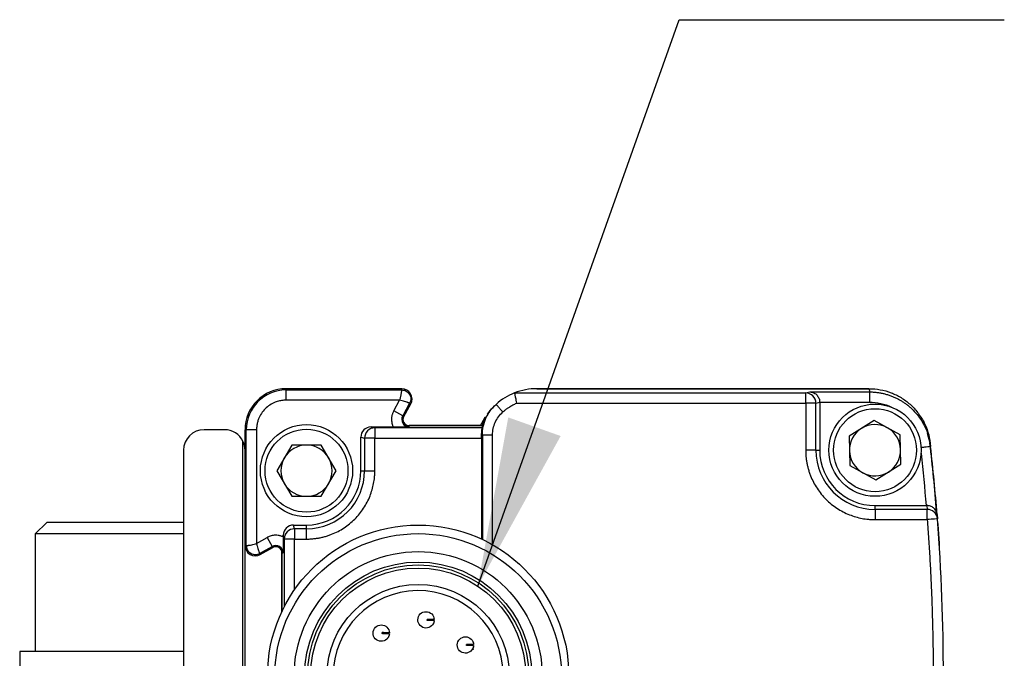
# Model space of a CAD drawing. Header units: millimetres. Extents: x 16 to 683, y 16 to 524.
# Tile 3 of 15: x 76 to 124, y 194 to 225. Entities that reach past the tile are written whole.
import ezdxf

# ---------------------------------------------------------------- set-up
doc = ezdxf.new("R2010")
doc.units = ezdxf.units.MM
doc.header["$LTSCALE"] = 2.5
doc.layers.add('DIMENSIONS', color=140, linetype='Continuous', lineweight=25)
doc.dimstyles.new('SLDDIMSTYLE2', dxfattribs={"dimtxt": 0.18, "dimasz": 8.255, "dimexe": 0, "dimexo": 0.0625, "dimgap": 0, "dimtad": 0, "dimtih": 1, "dimtoh": 1, "dimdec": 0, "dimrnd": 1e-09, "dimzin": 0, "dimdsep": 46, "dimtxsty": 'Standard', "dimsah": 1, "dimcen": 0.09, "dimadec": 0, "dimazin": 0, "dimtfac": 8.255, "dimtdec": 0, "dimtofl": 0, "dimtmove": 0, "dimatfit": 3, "dimfxl": 0, "dimfrac": 2, "dimtolj": 1, "dimtzin": 0, "dimarcsym": 0})

msp = doc.modelspace()

# ---------------------------------------------------------------- linework, layer by layer
for p, q in [((94.546, 207.238), (88.896, 207.238)), ((88.896, 207.238), (88.896, 207.177)), ((88.896, 207.238), (94.546, 207.238)), ((88.896, 206.677), (88.896, 207.177)), ((88.896, 207.177), (94.546, 207.177)), ((94.546, 207.177), (94.546, 207.238)), ((117.349, 207.238), (101.146, 207.238)), ((101.146, 207.238), (117.359, 207.238)), ((117.359, 207.238), (117.377, 207.081)), ((94.443, 206.677), (88.896, 206.677)), ((94.153, 206.156), (94.443, 206.677)), ((100.049, 207.03), (114.261, 207.03)), ((114.261, 207.03), (114.463, 207.081)), ((114.463, 207.081), (117.377, 207.081)), ((94.93, 206.525), (94.59, 205.913)), ((94.644, 205.884), (94.984, 206.495)), ((94.644, 205.884), (94.984, 206.495)), ((94.984, 206.495), (94.93, 206.525)), ((100.148, 206.53), (114.261, 206.53)), ((114.261, 206.53), (114.261, 204.238)), ((114.761, 206.53), (114.946, 206.579)), ((114.761, 204.238), (114.761, 206.53)), ((114.946, 206.579), (117.377, 206.581)), ((114.946, 206.579), (114.946, 204.238)), ((94.59, 205.913), (94.153, 206.156)), ((94.59, 205.913), (94.644, 205.884)), ((98.868, 206.168), (98.719, 205.99)), ((85.896, 205.238), (84.896, 205.238)), ((86.896, 205.238), (86.896, 204.488)), ((86.896, 199.588), (86.896, 205.238)), ((86.896, 205.238), (86.957, 205.238)), ((86.957, 199.588), (86.957, 205.238)), ((87.457, 205.238), (86.957, 205.238)), ((87.457, 205.238), (87.457, 199.692)), ((93.232, 205.326), (93.046, 205.373)), ((93.046, 205.373), (94.126, 205.373)), ((93.232, 205.326), (93.232, 204.826)), ((98.477, 205.326), (93.232, 205.326)), ((98.396, 205.438), (94.906, 205.438)), ((94.906, 205.438), (98.47, 205.438)), ((94.906, 205.377), (94.906, 205.438)), ((117.609, 205.681), (116.378, 204.927)), ((118.877, 204.992), (117.609, 205.681)), ((120.093, 205.45), (120.023, 205.598)), ((92.546, 204.873), (92.732, 204.826)), ((92.546, 203.238), (92.546, 204.873)), ((92.732, 204.826), (92.732, 203.238)), ((93.232, 204.826), (92.732, 204.826)), ((93.232, 203.238), (93.232, 204.826)), ((93.232, 204.826), (98.443, 204.826)), ((98.443, 204.949), (98.479, 204.983)), ((98.443, 204.826), (98.443, 199.904)), ((98.479, 204.983), (98.479, 199.887)), ((98.979, 199.627), (98.979, 204.983)), ((116.378, 204.927), (116.415, 203.484)), ((118.914, 203.549), (118.877, 204.992)), ((120.34, 204.578), (120.2, 205.059)), ((120.26, 204.908), (120.242, 205.069)), ((86.796, 163.802), (86.796, 204.674)), ((89.175, 204.488), (88.453, 203.238)), ((90.618, 204.488), (89.175, 204.488)), ((91.34, 203.238), (90.618, 204.488)), ((120.34, 204.578), (120.358, 204.416)), ((83.896, 204.238), (83.896, 164.238)), ((114.761, 204.238), (114.261, 204.238)), ((114.761, 204.238), (114.946, 204.238)), ((116.415, 203.484), (117.683, 202.795)), ((117.683, 202.795), (118.914, 203.549)), ((88.453, 203.238), (89.175, 201.988)), ((90.618, 201.988), (91.34, 203.238)), ((92.546, 203.238), (92.732, 203.238)), ((92.732, 203.238), (93.232, 203.238)), ((86.896, 201.988), (86.896, 199.588)), ((89.175, 201.988), (90.618, 201.988)), ((117.646, 201.352), (117.646, 201.538)), ((117.646, 201.538), (120.138, 201.538)), ((120.178, 201.538), (120.193, 201.352)), ((117.646, 201.352), (117.646, 200.853)), ((120.193, 201.352), (117.646, 201.352)), ((120.647, 201.063), (120.631, 201.26)), ((120.675, 201.095), (120.691, 200.891)), ((77.213, 200.718), (76.646, 200.151)), ((80.128, 200.718), (77.213, 200.718)), ((83.896, 200.718), (80.128, 200.718)), ((89.308, 200.402), (89.262, 200.588)), ((89.262, 200.588), (89.896, 200.588)), ((89.896, 200.402), (89.896, 200.588)), ((117.646, 200.853), (120.193, 200.853)), ((120.708, 200.668), (120.714, 200.592)), ((76.646, 200.151), (76.646, 194.418)), ((80.01, 200.151), (76.646, 200.151)), ((83.896, 200.151), (80.01, 200.151)), ((87.457, 199.692), (87.978, 199.981)), ((87.978, 199.981), (88.221, 199.544)), ((88.762, 200.088), (88.808, 199.903)), ((88.762, 200.008), (88.762, 200.088)), ((89.308, 200.402), (89.308, 199.903)), ((89.896, 200.402), (89.308, 200.402)), ((89.896, 199.903), (89.896, 200.402)), ((86.896, 199.588), (86.957, 199.588)), ((86.896, 190.238), (86.896, 199.588)), ((87.609, 199.204), (88.221, 199.544)), ((87.639, 199.151), (88.251, 199.491)), ((88.251, 199.491), (87.639, 199.151)), ((88.251, 199.491), (88.221, 199.544)), ((89.308, 199.903), (88.808, 199.903)), ((88.808, 199.903), (88.808, 196.596)), ((89.308, 199.903), (89.896, 199.903)), ((89.308, 197.429), (89.308, 199.903)), ((87.609, 199.204), (87.639, 199.151)), ((88.696, 199.228), (88.696, 196.369)), ((88.696, 196.369), (88.696, 199.228)), ((88.696, 199.228), (88.757, 199.228)), ((98.058, 194.93), (98.057, 194.93)), ((75.896, 194.418), (75.896, 193.418)), ((79.854, 194.418), (75.896, 194.418)), ((83.896, 194.418), (79.854, 194.418)), ((98.051, 194.53), (98.057, 194.53))]:
    msp.add_line(p, q)
at = {"flags": 128}
for points in [[(98.804, 206.113), (98.854, 206.174), (99.037, 206.372)], [(98.396, 205.438), (98.598, 205.823), (98.622, 205.86)], [(120.257, 204.973), (120.218, 205.113), (120.162, 205.281)]]:
    msp.add_lwpolyline(points, dxfattribs=at)
for centre, radius in [((117.646, 204.238), 2.25), ((117.646, 204.238), 2.025), ((89.896, 203.238), 2.25), ((89.896, 203.238), 2.025), ((95.346, 193.238), 7.35), ((95.344, 193.168), 7), ((95.347, 193.238), 6.051), ((95.347, 193.238), 5.543), ((95.346, 193.238), 5.4), ((95.346, 193.238), 5.25), ((95.346, 193.238), 4.45)]:
    msp.add_circle(centre, radius)
for centre, radius, start, end in [((88.896, 205.238), 2, 90, 180), ((88.896, 205.238), 2, 90, 180), ((88.896, 205.238), 1.939, 90, 180), ((94.546, 206.738), 0.5, 330.9454, 90), ((94.546, 206.738), 0.5, 330.9454, 89.9997), ((101.146, 204.237), 3.001, 90, 111.4428), ((101.146, 204.237), 3.001, 111.4429, 131.7934), ((114.261, 206.531), 0.5, 44.9782, 89.9776), ((114.26, 206.53), 0.5, 0.0167, 44.9812), ((94.906, 205.738), 0.361, 150.9454, 270), ((94.906, 205.738), 0.3, 150.9454, 270), ((94.906, 205.738), 0.3, 150.9454, 270), ((84.896, 204.238), 1, 90, 180), ((85.896, 204.238), 1, 25.8419, 90), ((93.232, 204.827), 0.5, 90.0224, 135.0218), ((117.646, 204.238), 1.25, 121.4783, 181.4783), ((117.646, 204.238), 1.25, 61.4783, 121.4783), ((117.646, 204.238), 1.25, 1.4783, 61.4783), ((93.232, 204.826), 0.5, 135.0188, 179.9833), ((85.896, 204.238), 1, 0, 25.8419), ((89.896, 203.238), 1.25, 90, 150), ((89.896, 203.238), 1.25, 30, 90), ((117.646, 204.238), 1.25, 301.4783, 1.4783), ((20.974, 193.238), 100, 4.5859, 6.51147), ((20.985, 193.238), 100, 4.50605, 6.41802), ((89.896, 203.238), 1.25, 150, 210), ((89.896, 203.238), 1.25, 330, 30), ((117.646, 204.238), 2.886, 180, 270), ((117.646, 204.238), 2.7, 180, 270), ((117.646, 204.238), 1.25, 181.4783, 241.4783), ((89.896, 203.238), 2.836, 270, 0), ((89.896, 203.238), 2.65, 270, 0), ((117.646, 204.238), 1.25, 241.4783, 301.4783), ((89.896, 203.238), 1.25, 210, 270), ((89.896, 203.238), 1.25, 270, 330), ((120.193, 200.852), 0.5, 47.2175, 90.0086), ((120.193, 200.853), 0.5, 4.3917, 47.2171), ((20.985, 193.238), 100, 355.61093, 4.38907), ((89.308, 199.903), 0.5, 134.9782, 179.9776), ((89.308, 199.902), 0.5, 90.0167, 134.9812), ((87.396, 199.588), 0.5, 180, 299.0546), ((87.396, 199.588), 0.5, 180, 299.0546), ((88.396, 199.228), 0.361, 0, 119.0546), ((88.396, 199.228), 0.3, 0, 119.0546), ((88.396, 199.228), 0.3, 0, 119.0546), ((95.346, 193.238), 4.15, 1.3808, 358.6192)]:
    msp.add_arc(centre, radius, start, end)
for centre, major_axis, ratio, start_param, end_param in [((93.047, 204.873), (0.485, -0.121), 0.999353, 1.815838, 3.386329), ((98.441, 204.826), (0, 0.5), 0.003491, 4.712389, 4.960038), ((89.262, 200.088), (0.121, -0.485), 0.999353, 2.896856, 4.467348)]:
    msp.add_ellipse(centre, major_axis=major_axis, ratio=ratio, start_param=start_param, end_param=end_param)
for points, knots in [([(94.443, 206.677), (94.451, 206.7), (94.467, 206.747), (94.488, 206.819), (94.505, 206.892), (94.519, 206.964), (94.531, 207.032), (94.539, 207.092), (94.544, 207.137), (94.546, 207.169), (94.546, 207.174), (94.546, 207.177)], [0, 0, 0, 0, 0.092668, 0.189118, 0.289626, 0.394437, 0.503768, 0.626529, 0.750927, 0.853155, 1, 1, 1, 1]), ([(94.546, 207.177), (94.622, 207.177), (94.698, 207.157), (94.83, 207.081), (94.886, 207.026), (94.963, 206.895), (94.984, 206.82), (94.986, 206.668), (94.967, 206.591), (94.93, 206.525)], [0, 0, 0, 0, 0.25, 0.25, 0.5, 0.5, 0.75, 0.75, 1, 1, 1, 1]), ([(117.359, 207.238), (117.543, 207.238), (117.724, 207.221), (118.08, 207.156), (118.257, 207.106), (118.599, 206.976), (118.761, 206.896), (119.071, 206.708), (119.22, 206.598), (119.492, 206.355), (119.616, 206.223), (119.839, 205.936), (119.938, 205.78), (120.106, 205.457), (120.174, 205.29), (120.281, 204.942), (120.319, 204.761), (120.34, 204.578)], [0, 0, 0, 0, 0.125, 0.125, 0.25, 0.25, 0.375, 0.375, 0.5, 0.5, 0.625, 0.625, 0.75, 0.75, 0.875, 0.875, 1, 1, 1, 1]), ([(88.896, 206.677), (88.86, 206.676), (88.788, 206.675), (88.68, 206.662), (88.574, 206.642), (88.469, 206.614), (88.308, 206.557), (88.1, 206.45), (87.872, 206.263), (87.685, 206.034), (87.566, 205.805), (87.499, 205.597), (87.464, 205.419), (87.459, 205.299), (87.457, 205.238)], [0, 0, 0, 0, 0.048274, 0.096154, 0.143915, 0.191834, 0.240185, 0.369997, 0.500048, 0.62986, 0.759911, 0.840101, 0.919702, 1, 1, 1, 1]), ([(94.93, 206.525), (94.929, 206.525), (94.927, 206.526), (94.914, 206.532), (94.896, 206.541), (94.874, 206.551), (94.848, 206.561), (94.821, 206.572), (94.771, 206.591), (94.688, 206.619), (94.567, 206.654), (94.483, 206.67), (94.443, 206.677)], [0, 0, 0, 0, 0.0868363, 0.1683722, 0.2446171, 0.3155831, 0.3812855, 0.4417437, 0.4969837, 0.6775394, 0.8448523, 1, 1, 1, 1]), ([(100.049, 207.03), (100.049, 207.03), (100.049, 207.028), (100.052, 207.016), (100.057, 206.99), (100.065, 206.946), (100.078, 206.88), (100.096, 206.792), (100.119, 206.673), (100.138, 206.58), (100.148, 206.53)], [0, 0, 0, 0, 0.071649, 0.156156, 0.253593, 0.379169, 0.5023, 0.642151, 0.808046, 1, 1, 1, 1]), ([(114.261, 206.53), (114.261, 206.661), (114.261, 206.79), (114.261, 206.975), (114.261, 207.029), (114.261, 207.03)], [0, 0, 0, 0, 0.5, 0.5, 1, 1, 1, 1]), ([(114.463, 207.081), (114.485, 207.08), (114.525, 207.078), (114.579, 207.066), (114.625, 207.051), (114.682, 207.027), (114.746, 206.987), (114.818, 206.922), (114.874, 206.846), (114.915, 206.76), (114.941, 206.67), (114.945, 206.609), (114.946, 206.579)], [0, 0, 0, 0, 0.0982238, 0.1829048, 0.2540464, 0.3116571, 0.4531892, 0.5752084, 0.694751, 0.803984, 0.9048962, 1, 1, 1, 1]), ([(117.377, 207.081), (117.436, 207.08), (117.555, 207.078), (117.732, 207.061), (117.908, 207.035), (118.081, 206.999), (118.249, 206.953), (118.413, 206.898), (118.572, 206.834), (118.724, 206.763), (118.87, 206.685), (119.008, 206.6), (119.138, 206.511), (119.261, 206.417), (119.435, 206.269), (119.649, 206.052), (119.878, 205.752), (120.065, 205.43), (120.207, 205.096), (120.308, 204.757), (120.341, 204.529), (120.358, 204.416)], [0, 0, 0, 0, 0.040756, 0.081475, 0.122058, 0.162404, 0.202415, 0.241995, 0.281055, 0.319507, 0.357272, 0.394275, 0.430449, 0.465736, 0.500082, 0.587181, 0.673583, 0.758625, 0.841703, 0.922302, 1, 1, 1, 1]), ([(117.377, 207.081), (117.377, 207.08), (117.377, 207.069), (117.377, 207.02), (117.377, 206.982), (117.377, 206.884), (117.377, 206.825), (117.377, 206.703), (117.377, 206.64), (117.377, 206.581)], [0, 0, 0, 0, 0.25, 0.25, 0.5, 0.5, 0.75, 0.75, 1, 1, 1, 1]), ([(98.479, 204.983), (98.479, 205.256), (98.537, 205.54), (98.77, 206.06), (98.943, 206.293), (99.146, 206.475)], [0, 0, 0, 0, 0.5, 0.5, 1, 1, 1, 1]), ([(99.48, 206.102), (99.44, 206.146), (99.398, 206.193), (99.316, 206.285), (99.277, 206.329), (99.212, 206.402), (99.186, 206.43), (99.154, 206.467), (99.146, 206.475), (99.146, 206.475)], [0, 0, 0, 0, 0.25, 0.25, 0.5, 0.5, 0.75, 0.75, 1, 1, 1, 1]), ([(99.48, 206.102), (99.513, 206.131), (99.58, 206.189), (99.686, 206.269), (99.814, 206.356), (99.967, 206.447), (100.088, 206.503), (100.148, 206.53)], [0, 0, 0, 0, 0.166671, 0.3333444, 0.5000232, 0.7500191, 1, 1, 1, 1]), ([(114.761, 206.53), (114.756, 206.53), (114.7, 206.53), (114.516, 206.53), (114.389, 206.53), (114.261, 206.53)], [0, 0, 0, 0, 0.5, 0.5, 1, 1, 1, 1]), ([(94.153, 206.156), (94.143, 206.136), (94.122, 206.096), (94.096, 206.033), (94.076, 205.972), (94.055, 205.884), (94.039, 205.749), (94.051, 205.597), (94.084, 205.477), (94.108, 205.414), (94.122, 205.383), (94.126, 205.373)], [0, 0, 0, 0, 0.083629, 0.167268, 0.250927, 0.318973, 0.500224, 0.750615, 0.874587, 0.95769, 1, 1, 1, 1]), ([(98.743, 205.975), (98.668, 205.871), (98.549, 205.706), (98.492, 205.511), (98.47, 205.438)], [0, 0, 0, 0, 0.624729, 1, 1, 1, 1]), ([(98.979, 204.983), (98.979, 205.194), (99.024, 205.404), (99.196, 205.788), (99.323, 205.962), (99.48, 206.102)], [0, 0, 0, 0, 0.5, 0.5, 1, 1, 1, 1]), ([(94.126, 205.373), (94.288, 205.373), (94.44, 205.373), (94.698, 205.375), (94.803, 205.376), (94.906, 205.377)], [0, 0, 0, 0, 0.5, 0.5, 1, 1, 1, 1]), ([(98.443, 204.949), (98.443, 205.056), (98.451, 205.151), (98.47, 205.288), (98.477, 205.325), (98.477, 205.326)], [0, 0, 0, 0, 0.5, 0.5, 1, 1, 1, 1]), ([(98.47, 205.438), (98.47, 205.42), (98.471, 205.383), (98.475, 205.345), (98.477, 205.326)], [0, 0, 0, 0, 0.492594, 1, 1, 1, 1]), ([(98.479, 204.983), (98.48, 204.983), (98.49, 204.983), (98.539, 204.983), (98.578, 204.983), (98.675, 204.983), (98.734, 204.983), (98.857, 204.983), (98.921, 204.983), (98.979, 204.983)], [0, 0, 0, 0, 0.25, 0.25, 0.5, 0.5, 0.75, 0.75, 1, 1, 1, 1]), ([(120.358, 204.416), (120.358, 204.416), (120.348, 204.415), (120.301, 204.41), (120.265, 204.406), (120.172, 204.395), (120.116, 204.389), (119.997, 204.376), (119.935, 204.369), (119.877, 204.362)], [0, 0, 0, 0, 0.25, 0.25, 0.5, 0.5, 0.75, 0.75, 1, 1, 1, 1]), ([(114.261, 204.238), (114.262, 204.177), (114.264, 204.056), (114.279, 203.874), (114.303, 203.693), (114.337, 203.514), (114.381, 203.337), (114.434, 203.163), (114.516, 202.94), (114.637, 202.675), (114.811, 202.376), (115.015, 202.096), (115.249, 201.84), (115.505, 201.607), (115.877, 201.335), (116.376, 201.077), (116.905, 200.922), (117.286, 200.868), (117.499, 200.854), (117.606, 200.853), (117.646, 200.853)], [0, 0, 0, 0, 0.034297, 0.068595, 0.102892, 0.137189, 0.171487, 0.205784, 0.240081, 0.305071, 0.370066, 0.435125, 0.500166, 0.565492, 0.630155, 0.760076, 0.879937, 0.939684, 0.977073, 1, 1, 1, 1]), ([(89.896, 199.903), (89.956, 199.904), (90.076, 199.906), (90.255, 199.921), (90.433, 199.945), (90.609, 199.978), (90.784, 200.021), (90.956, 200.074), (91.175, 200.154), (91.436, 200.273), (91.731, 200.445), (92.006, 200.646), (92.259, 200.876), (92.488, 201.129), (92.757, 201.495), (93.01, 201.986), (93.163, 202.508), (93.216, 202.884), (93.23, 203.093), (93.231, 203.198), (93.232, 203.238)], [0, 0, 0, 0, 0.034297, 0.068595, 0.102892, 0.137189, 0.171487, 0.205784, 0.240081, 0.305071, 0.370065, 0.435124, 0.500166, 0.565492, 0.630155, 0.760076, 0.879937, 0.939684, 0.97707, 1, 1, 1, 1]), ([(120.675, 201.095), (120.674, 201.109), (120.67, 201.143), (120.655, 201.206), (120.614, 201.306), (120.536, 201.403), (120.433, 201.474), (120.352, 201.511), (120.266, 201.534), (120.207, 201.537), (120.178, 201.538)], [0, 0, 0, 0, 0.070046, 0.160306, 0.309245, 0.572129, 0.693964, 0.801843, 0.903912, 1, 1, 1, 1]), ([(120.193, 200.853), (120.193, 200.981), (120.193, 201.108), (120.193, 201.292), (120.193, 201.348), (120.193, 201.352)], [0, 0, 0, 0, 0.5, 0.5, 1, 1, 1, 1]), ([(120.691, 200.891), (120.691, 200.891), (120.638, 200.887), (120.453, 200.873), (120.323, 200.863), (120.193, 200.853)], [0, 0, 0, 0, 0.5, 0.5, 1, 1, 1, 1]), ([(120.193, 200.853), (120.216, 200.536), (120.263, 199.902), (120.322, 198.951), (120.372, 198), (120.413, 197.048), (120.445, 196.096), (120.468, 195.143), (120.482, 194.191), (120.488, 192.92), (120.473, 191.332), (120.418, 189.427), (120.328, 187.524), (120.238, 186.257), (120.193, 185.624)], [0, 0, 0, 0, 0.062507, 0.1250121, 0.1875153, 0.2500165, 0.3125158, 0.3750132, 0.4375086, 0.5000022, 0.6250371, 0.7500484, 0.8750362, 1, 1, 1, 1]), ([(120.714, 200.592), (120.714, 200.591), (120.714, 200.59), (120.715, 200.575), (120.717, 200.552), (120.72, 200.508), (120.726, 200.431), (120.735, 200.303), (120.746, 200.148), (120.758, 199.972), (120.77, 199.783), (120.779, 199.653), (120.783, 199.588)], [0, 0, 0, 0, 0.061284, 0.122069, 0.18294, 0.244478, 0.371199, 0.497628, 0.624367, 0.752102, 0.876089, 1, 1, 1, 1]), ([(88.762, 200.008), (88.741, 200.017), (88.699, 200.035), (88.635, 200.057), (88.573, 200.072), (88.484, 200.087), (88.348, 200.094), (88.197, 200.071), (88.08, 200.031), (88.018, 200.003), (87.988, 199.986), (87.978, 199.981)], [0, 0, 0, 0, 0.083629, 0.167268, 0.250927, 0.318973, 0.500224, 0.750615, 0.874587, 0.95769, 1, 1, 1, 1]), ([(88.762, 200.008), (88.762, 199.847), (88.761, 199.694), (88.759, 199.436), (88.758, 199.331), (88.757, 199.228)], [0, 0, 0, 0, 0.5, 0.5, 1, 1, 1, 1]), ([(86.957, 199.588), (86.958, 199.588), (86.961, 199.588), (86.975, 199.589), (86.994, 199.591), (87.019, 199.593), (87.047, 199.596), (87.076, 199.6), (87.129, 199.607), (87.215, 199.623), (87.338, 199.651), (87.419, 199.679), (87.457, 199.692)], [0, 0, 0, 0, 0.086836, 0.168372, 0.244616, 0.315582, 0.381285, 0.441743, 0.496984, 0.677539, 0.844852, 1, 1, 1, 1]), ([(86.957, 199.588), (86.957, 199.525), (86.971, 199.453), (87.043, 199.316), (87.101, 199.252), (87.246, 199.167), (87.33, 199.147), (87.484, 199.151), (87.554, 199.174), (87.609, 199.204)], [0, 0, 0, 0, 0.25, 0.25, 0.5, 0.5, 0.75, 0.75, 1, 1, 1, 1]), ([(87.457, 199.692), (87.461, 199.672), (87.468, 199.63), (87.488, 199.546), (87.516, 199.443), (87.549, 199.349), (87.575, 199.282), (87.592, 199.24), (87.606, 199.211), (87.608, 199.207), (87.609, 199.204)], [0, 0, 0, 0, 0.075855, 0.160766, 0.331565, 0.503391, 0.626168, 0.750737, 0.853084, 1, 1, 1, 1]), ([(95.329, 195.967), (95.331, 196.072), (95.376, 196.176), (95.526, 196.321), (95.631, 196.363), (95.735, 196.361)], [0, 0, 0, 0, 0.5, 0.5, 1, 1, 1, 1]), ([(95.735, 196.361), (95.836, 196.36), (95.935, 196.319), (96.08, 196.179), (96.124, 196.081), (96.129, 195.98)], [0, 0, 0, 0, 0.5, 0.5, 1, 1, 1, 1]), ([(93.142, 195.32), (93.144, 195.424), (93.189, 195.528), (93.339, 195.674), (93.444, 195.715), (93.548, 195.714)], [0, 0, 0, 0, 0.5, 0.5, 1, 1, 1, 1]), ([(93.548, 195.714), (93.649, 195.712), (93.748, 195.671), (93.893, 195.531), (93.937, 195.433), (93.942, 195.333)], [0, 0, 0, 0, 0.5, 0.5, 1, 1, 1, 1]), ([(95.723, 195.561), (95.619, 195.563), (95.515, 195.608), (95.369, 195.758), (95.328, 195.863), (95.329, 195.967)], [0, 0, 0, 0, 0.5, 0.5, 1, 1, 1, 1]), ([(96.128, 195.93), (96.12, 195.83), (96.073, 195.734), (95.924, 195.598), (95.824, 195.56), (95.723, 195.561)], [0, 0, 0, 0, 0.5, 0.5, 1, 1, 1, 1]), ([(95.779, 195.936), (95.779, 195.944), (95.779, 195.961), (95.779, 195.977), (95.78, 195.986)], [0, 0, 0, 0, 0.4999, 1, 1, 1, 1]), ([(96.128, 195.93), (96.127, 195.93), (96.126, 195.93), (96.112, 195.931), (96.092, 195.931), (96.067, 195.931), (96.04, 195.932), (96.004, 195.932), (95.959, 195.933), (95.897, 195.934), (95.838, 195.934), (95.794, 195.935), (95.779, 195.936)], [0, 0, 0, 0, 0.128865, 0.251264, 0.363798, 0.46414, 0.55099, 0.624213, 0.748808, 0.835186, 0.942651, 1, 1, 1, 1]), ([(96.129, 195.98), (96.128, 195.98), (96.127, 195.98), (96.114, 195.981), (96.086, 195.981), (96.037, 195.982), (95.962, 195.983), (95.905, 195.984), (95.844, 195.985), (95.801, 195.985), (95.78, 195.986)], [0, 0, 0, 0, 0.120129, 0.2376, 0.353255, 0.624004, 0.73408, 0.835323, 0.920439, 1, 1, 1, 1]), ([(96.128, 195.93), (96.127, 195.918), (96.124, 195.895), (96.117, 195.862), (96.108, 195.832), (96.095, 195.797), (96.078, 195.765), (96.072, 195.754), (96.074, 195.758), (96.078, 195.765), (96.08, 195.768)], [0, 0, 0, 0, 0.100037, 0.198667, 0.299058, 0.404218, 0.610889, 0.805041, 0.902842, 1, 1, 1, 1]), ([(93.536, 194.914), (93.432, 194.915), (93.328, 194.96), (93.182, 195.11), (93.141, 195.215), (93.142, 195.32)], [0, 0, 0, 0, 0.5, 0.5, 1, 1, 1, 1]), ([(93.941, 195.283), (93.933, 195.182), (93.886, 195.086), (93.738, 194.95), (93.637, 194.912), (93.536, 194.914)], [0, 0, 0, 0, 0.5, 0.5, 1, 1, 1, 1]), ([(93.592, 195.288), (93.592, 195.296), (93.592, 195.313), (93.592, 195.33), (93.593, 195.338)], [0, 0, 0, 0, 0.4999, 1, 1, 1, 1]), ([(93.941, 195.283), (93.94, 195.283), (93.939, 195.283), (93.925, 195.283), (93.905, 195.283), (93.88, 195.284), (93.853, 195.284), (93.817, 195.285), (93.772, 195.285), (93.71, 195.286), (93.651, 195.286), (93.607, 195.287), (93.592, 195.288)], [0, 0, 0, 0, 0.128865, 0.251264, 0.363798, 0.46414, 0.55099, 0.624213, 0.748808, 0.835186, 0.942651, 1, 1, 1, 1]), ([(93.942, 195.333), (93.941, 195.333), (93.94, 195.333), (93.927, 195.333), (93.899, 195.333), (93.85, 195.334), (93.776, 195.335), (93.718, 195.336), (93.658, 195.337), (93.614, 195.338), (93.593, 195.338)], [0, 0, 0, 0, 0.1201292, 0.2376004, 0.3532546, 0.6240038, 0.7340801, 0.8353235, 0.9204386, 1, 1, 1, 1]), ([(93.941, 195.283), (93.94, 195.271), (93.937, 195.247), (93.93, 195.214), (93.921, 195.184), (93.908, 195.149), (93.891, 195.117), (93.885, 195.107), (93.887, 195.11), (93.891, 195.117), (93.893, 195.121)], [0, 0, 0, 0, 0.1000366, 0.1986669, 0.299058, 0.4042183, 0.6108889, 0.8050409, 0.9028415, 1, 1, 1, 1]), ([(97.253, 194.742), (97.255, 194.847), (97.299, 194.95), (97.45, 195.096), (97.554, 195.137), (97.659, 195.136)], [0, 0, 0, 0, 0.5, 0.5, 1, 1, 1, 1]), ([(97.659, 195.136), (97.759, 195.134), (97.859, 195.093), (98.003, 194.953), (98.048, 194.855), (98.052, 194.755)], [0, 0, 0, 0, 0.5, 0.5, 1, 1, 1, 1]), ([(97.647, 194.336), (97.542, 194.337), (97.439, 194.382), (97.293, 194.532), (97.251, 194.637), (97.253, 194.742)], [0, 0, 0, 0, 0.5, 0.5, 1, 1, 1, 1]), ([(98.052, 194.705), (98.044, 194.605), (97.997, 194.508), (97.848, 194.373), (97.747, 194.334), (97.647, 194.336)], [0, 0, 0, 0, 0.5, 0.5, 1, 1, 1, 1]), ([(97.703, 194.71), (97.702, 194.719), (97.702, 194.735), (97.703, 194.752), (97.703, 194.76)], [0, 0, 0, 0, 0.4999, 1, 1, 1, 1]), ([(98.053, 194.755), (98.052, 194.755), (98.05, 194.755), (98.038, 194.755), (98.009, 194.756), (97.96, 194.756), (97.886, 194.757), (97.829, 194.758), (97.768, 194.759), (97.724, 194.76), (97.703, 194.76)], [0, 0, 0, 0, 0.120129, 0.2376, 0.353255, 0.624004, 0.73408, 0.835323, 0.920439, 1, 1, 1, 1]), ([(98.052, 194.705), (98.051, 194.705), (98.049, 194.705), (98.036, 194.705), (98.016, 194.705), (97.991, 194.706), (97.964, 194.706), (97.928, 194.707), (97.883, 194.707), (97.821, 194.709), (97.762, 194.708), (97.718, 194.71), (97.703, 194.71)], [0, 0, 0, 0, 0.128865, 0.251264, 0.363798, 0.46414, 0.55099, 0.624213, 0.748808, 0.835186, 0.942651, 1, 1, 1, 1]), ([(98.052, 194.705), (98.05, 194.693), (98.048, 194.669), (98.041, 194.636), (98.032, 194.606), (98.018, 194.572), (98.002, 194.539), (97.995, 194.529), (97.997, 194.532), (98.001, 194.539), (98.003, 194.543)], [0, 0, 0, 0, 0.100037, 0.198667, 0.299058, 0.404218, 0.610889, 0.805041, 0.902842, 1, 1, 1, 1])]:
    msp.add_open_spline(points, degree=3, knots=knots)
for points in [[(117.377, 206.581), (117.744, 206.581), (118.111, 206.499), (118.443, 206.342)], [(119.891, 204.088), (119.984, 203.239), (120.067, 202.389), (120.138, 201.538)], [(120.138, 201.538), (120.151, 201.538), (120.165, 201.538), (120.178, 201.538)]]:
    msp.add_open_spline(points, degree=3)

# ---------------------------------------------------------------- leaders
at = {"layer": 'DIMENSIONS'}
msp.add_leader([(98.257, 197.607), (108.082, 225.24), (123.957, 225.24)], dimstyle='SLDDIMSTYLE2', dxfattribs=at)

doc.saveas('drawing.dxf')
